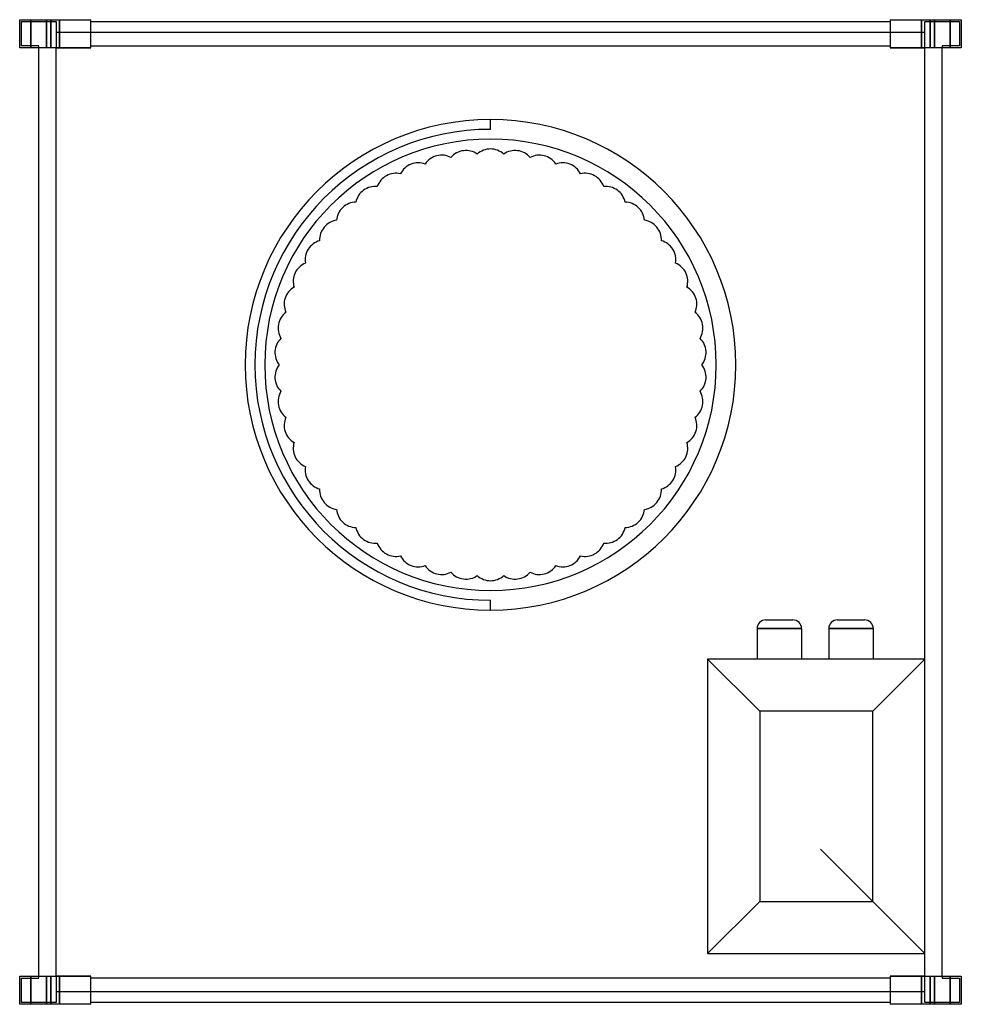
# Model space of a CAD drawing. Header units: millimetres. Extents: x -271 to 271, y -566 to 1.
import ezdxf

# ---------------------------------------------------------------- set-up
doc = ezdxf.new("R2010")
doc.units = ezdxf.units.MM
doc.layers.add('HIDDEN', color=7, linetype='Continuous')
doc.layers.add('THICK', color=7, linetype='Continuous')

msp = doc.modelspace()

# ---------------------------------------------------------------- linework, layer by layer
at = {"layer": 'HIDDEN'}
for p, q in [((-271, 1), (-271, 1)), ((-271, 1), (-271, 1)), ((-264.5, 1), (-264.5, -15.13)), ((-264.5, -15.13), (-264.5, 1)), ((-255.5, -15.13), (-255.5, 1)), ((-255.5, 1), (-255.5, -15.13)), ((-253, 1), (-253, -15.13)), ((-248.1, 1), (-248.1, -15.13)), ((-248.1, 1), (-248.1, -6.13)), ((-248.1, -15.13), (-248.1, 1)), ((-230, 1), (-230, 1)), ((-230, 1), (-230, 1)), ((230, 1), (230, 1)), ((230, 1), (230, 1)), ((230, 0), (230, 0)), ((230, 0), (230, 0)), ((248.1, -15.13), (248.1, 1)), ((248.1, -6.13), (248.1, 1)), ((248.1, 1), (248.1, -15.13)), ((250, -15.13), (250, 0)), ((250, 0), (250, 0)), ((250, 0), (270, 0)), ((253, -15.13), (253, 1)), ((255.5, -15.13), (255.5, 1)), ((255.5, 1), (255.5, -15.13)), ((264.5, 1), (264.5, -15.13)), ((264.5, -15.13), (264.5, 1)), ((270, 0), (270, -14.13)), ((270, 0), (270, 0)), ((271, 1), (271, 1)), ((271, 1), (271, 1)), ((-270, 0), (-270, 0)), ((-270, 0), (-250, 0)), ((-270, -14.13), (-270, 0)), ((-250, 0), (-250, 0)), ((-250, 0), (-250, -15.13)), ((-230, 0), (-230, 0)), ((-230, 0), (-230, 0)), ((-250, -6.13), (250, -6.13)), ((-250, -6.13), (-250, -6.13)), ((-230, -6.13), (-230, -6.13)), ((230, -6.13), (230, -6.13)), ((250, -6.13), (250, -6.13)), ((-271, -15.13), (-271, -15.13)), ((-271, -15.13), (-271, -15.13)), ((-270, -14.13), (-270, -14.13)), ((-260, -14.13), (-270, -14.13)), ((-260, -15.13), (-260, -14.13)), ((-260, -14.13), (-260, -14.13)), ((-260, -15.13), (-260, -15.13)), ((-260, -15.13), (-260, -15.13)), ((-250, -15.13), (-250, -15.13)), ((-250, -549.88), (-250, -15.13)), ((-250, -15.13), (-230, -15.13)), ((-230, -14.13), (-230, -14.13)), ((-230, -14.13), (-230, -14.13)), ((-230, -15.13), (-230, -15.13)), ((-230, -15.13), (-230, -15.13)), ((-230, -15.13), (-230, -15.13)), ((230, -14.13), (230, -14.13)), ((230, -14.13), (230, -14.13)), ((230, -15.13), (230, -15.13)), ((230, -15.13), (250, -15.13)), ((230, -15.13), (230, -15.13)), ((230, -15.13), (230, -15.13)), ((250, -549.88), (250, -15.13)), ((250, -15.13), (250, -15.13)), ((260, -14.13), (260, -14.13)), ((260, -14.13), (260, -15.13)), ((270, -14.13), (260, -14.13)), ((260, -15.13), (260, -15.13)), ((260, -15.13), (260, -15.13)), ((270, -14.13), (270, -14.13)), ((271, -15.13), (271, -15.13)), ((271, -15.13), (271, -15.13)), ((0, -56.5), (0, -56.5)), ((0, -62.15), (0, -56.5)), ((0, -62.15), (0, -62.15)), ((-22.78, -78.33), (-22.78, -78.33)), ((-7.63, -76.42), (-7.63, -76.42)), ((7.63, -76.42), (7.63, -76.42)), ((22.78, -78.33), (22.78, -78.33)), ((-37.57, -82.13), (-37.57, -82.13)), ((37.57, -82.13), (37.57, -82.13)), ((-51.76, -87.75), (-51.76, -87.75)), ((51.76, -87.75), (51.76, -87.75)), ((-65.14, -95.1), (-65.14, -95.1)), ((65.14, -95.1), (65.14, -95.1)), ((-77.49, -104.08), (-77.49, -104.08)), ((77.49, -104.08), (77.49, -104.08)), ((-88.62, -114.53), (-88.62, -114.53)), ((88.62, -114.53), (88.62, -114.53)), ((-98.35, -126.29), (-98.35, -126.29)), ((98.35, -126.29), (98.35, -126.29)), ((-106.53, -139.18), (-106.53, -139.18)), ((106.53, -139.18), (106.53, -139.18)), ((-113.03, -153), (-113.03, -153)), ((113.03, -153), (113.03, -153)), ((-117.75, -167.52), (-117.75, -167.52)), ((117.75, -167.52), (117.75, -167.52)), ((-120.61, -182.51), (-120.61, -182.51)), ((120.61, -182.51), (120.61, -182.51)), ((-121.57, -197.75), (-121.57, -197.75)), ((121.57, -197.75), (121.57, -197.75)), ((-120.61, -212.99), (-120.61, -212.99)), ((120.61, -212.99), (120.61, -212.99)), ((-117.75, -227.98), (-117.75, -227.98)), ((117.75, -227.98), (117.75, -227.98)), ((-113.03, -242.5), (-113.03, -242.5)), ((113.03, -242.5), (113.03, -242.5)), ((-106.53, -256.32), (-106.53, -256.32)), ((106.53, -256.32), (106.53, -256.32)), ((-98.35, -269.21), (-98.35, -269.21)), ((98.35, -269.21), (98.35, -269.21)), ((-88.62, -280.97), (-88.62, -280.97)), ((88.62, -280.97), (88.62, -280.97)), ((-77.49, -291.42), (-77.49, -291.42)), ((77.49, -291.42), (77.49, -291.42)), ((-65.14, -300.4), (-65.14, -300.4)), ((65.14, -300.4), (65.14, -300.4)), ((-51.76, -307.75), (-51.76, -307.75)), ((51.76, -307.75), (51.76, -307.75)), ((-37.57, -313.37), (-37.57, -313.37)), ((-22.78, -317.17), (-22.78, -317.17)), ((22.78, -317.17), (22.78, -317.17)), ((37.57, -313.37), (37.57, -313.37)), ((-7.63, -319.08), (-7.63, -319.08)), ((7.63, -319.08), (7.63, -319.08)), ((0, -333.35), (0, -333.35)), ((0, -339), (0, -333.35)), ((0, -339), (0, -339)), ((158.45, -344.65), (174.05, -344.65)), ((199.7, -344.65), (215.3, -344.65)), ((166.25, -349.65), (153.45, -349.65)), ((153.45, -349.65), (166.25, -349.65)), ((153.45, -349.65), (153.45, -367.25)), ((179.05, -349.65), (166.25, -349.65)), ((166.25, -349.65), (179.05, -349.65)), ((179.05, -349.65), (179.05, -367.25)), ((207.5, -349.65), (194.7, -349.65)), ((194.7, -349.65), (207.5, -349.65)), ((194.7, -349.65), (194.7, -367.25)), ((220.3, -349.65), (207.5, -349.65)), ((207.5, -349.65), (220.3, -349.65)), ((220.3, -349.65), (220.3, -367.25)), ((125, -367.25), (125, -536.75)), ((125, -367.25), (125, -367.25)), ((250, -367.25), (125, -367.25)), ((125, -367.25), (155, -397.25)), ((250, -367.25), (220, -397.25)), ((250, -367.25), (250, -367.25)), ((220, -397.25), (155, -397.25)), ((155, -397.25), (155, -506.75)), ((220, -506.75), (220, -397.25)), ((250, -536.75), (190, -476.75)), ((125, -536.75), (155, -506.75)), ((155, -506.75), (220, -506.75)), ((125, -536.75), (125, -536.75)), ((125, -536.75), (250, -536.75)), ((250, -536.75), (250, -536.75)), ((-271, -549.88), (-271, -549.88)), ((-271, -549.88), (-271, -549.88)), ((-264.5, -549.88), (-264.5, -566)), ((-264.5, -566), (-264.5, -549.88)), ((-260, -549.88), (-260, -549.88)), ((-260, -549.88), (-260, -549.88)), ((-260, -550.88), (-260, -549.88)), ((-255.5, -566), (-255.5, -549.88)), ((-255.5, -549.88), (-255.5, -566)), ((-253, -549.88), (-253, -566)), ((-250, -549.88), (-250, -549.88)), ((-250, -549.88), (-250, -565)), ((-230, -549.88), (-250, -549.88)), ((-248.1, -549.88), (-248.1, -566)), ((-248.1, -566), (-248.1, -549.88)), ((-230, -549.88), (-230, -549.88)), ((-230, -549.88), (-230, -549.88)), ((-230, -549.88), (-230, -549.88)), ((230, -549.88), (230, -549.88)), ((230, -549.88), (230, -549.88)), ((250, -549.88), (230, -549.88)), ((230, -549.88), (230, -549.88)), ((248.1, -566), (248.1, -549.88)), ((248.1, -549.88), (248.1, -566)), ((250, -565), (250, -549.88)), ((250, -549.88), (250, -549.88)), ((253, -566), (253, -549.88)), ((255.5, -566), (255.5, -549.88)), ((255.5, -549.88), (255.5, -566)), ((260, -549.88), (260, -550.88)), ((260, -549.88), (260, -549.88)), ((260, -549.88), (260, -549.88)), ((264.5, -549.88), (264.5, -566)), ((264.5, -566), (264.5, -549.88)), ((271, -549.88), (271, -549.88)), ((271, -549.88), (271, -549.88)), ((-270, -550.88), (-260, -550.88)), ((-270, -565), (-270, -550.88)), ((-270, -550.88), (-270, -550.88)), ((-260, -550.88), (-260, -550.88)), ((-230, -550.88), (-230, -550.88)), ((-230, -550.88), (-230, -550.88)), ((230, -550.88), (230, -550.88)), ((230, -550.88), (230, -550.88)), ((260, -550.88), (270, -550.88)), ((260, -550.88), (260, -550.88)), ((270, -550.88), (270, -565)), ((270, -550.88), (270, -550.88)), ((250, -558.88), (-250, -558.88)), ((-250, -558.88), (-250, -558.88)), ((-248.1, -558.88), (-248.1, -566)), ((-230, -558.88), (-230, -558.88)), ((230, -558.88), (230, -558.88)), ((248.1, -566), (248.1, -558.88)), ((250, -558.88), (250, -558.88)), ((-271, -566), (-271, -566)), ((-271, -566), (-271, -566)), ((-250, -565), (-270, -565)), ((-270, -565), (-270, -565)), ((-250, -565), (-250, -565)), ((-230, -565), (-230, -565)), ((-230, -565), (-230, -565)), ((-230, -566), (-230, -566)), ((-230, -566), (-230, -566)), ((230, -565), (230, -565)), ((230, -565), (230, -565)), ((230, -566), (230, -566)), ((230, -566), (230, -566)), ((270, -565), (250, -565)), ((250, -565), (250, -565)), ((270, -565), (270, -565)), ((271, -566), (271, -566)), ((271, -566), (271, -566))]:
    msp.add_line(p, q, dxfattribs=at)
for centre, radius, start, end in [((0, -197.75), 141.25, 90, 270), ((0, -197.75), 141.25, 270, 90), ((0, -197.75), 135.6, 90, 270), ((0, -197.75), 129.95, 90, 270), ((0, -197.75), 129.95, 270, 90), ((0, -84.75), 11.3, 90, 132.4957), ((0, -84.75), 11.3, 47.5043, 90), ((-28.1, -88.3), 11.3, 104.4, 146.8957), ((-28.1, -88.3), 11.3, 61.9043, 104.4), ((-14.16, -85.64), 11.3, 97.2, 139.6958), ((-14.16, -85.64), 11.3, 54.7042, 97.2), ((14.16, -85.64), 11.3, 82.8, 125.2957), ((14.16, -85.64), 11.3, 40.3043, 82.8), ((28.1, -88.3), 11.3, 75.6, 118.0957), ((28.1, -88.3), 11.3, 33.1042, 75.6), ((-41.6, -92.69), 11.3, 111.6, 154.0957), ((-41.6, -92.69), 11.3, 69.1043, 111.6), ((41.6, -92.69), 11.3, 68.4, 110.8958), ((41.6, -92.69), 11.3, 25.9043, 68.4), ((-54.44, -98.73), 11.3, 118.8, 161.2958), ((-54.44, -98.73), 11.3, 76.3043, 118.8), ((54.44, -98.73), 11.3, 61.2, 103.6957), ((54.44, -98.73), 11.3, 18.7043, 61.2), ((-66.42, -106.33), 11.3, 83.5042, 126), ((66.42, -106.33), 11.3, 54, 96.4957), ((-66.42, -106.33), 11.3, 126, 168.4957), ((66.42, -106.33), 11.3, 11.5042, 54), ((-77.35, -115.38), 11.3, 133.2, 175.6957), ((-77.35, -115.38), 11.3, 90.7043, 133.2), ((77.35, -115.38), 11.3, 46.8, 89.2958), ((77.35, -115.38), 11.3, 4.3042, 46.8), ((-87.07, -125.72), 11.3, 140.4, 182.8958), ((-87.07, -125.72), 11.3, 97.9043, 140.4), ((87.07, -125.72), 11.3, 39.6, 82.0957), ((87.07, -125.72), 11.3, 357.1043, 39.6), ((-95.41, -137.2), 11.3, 105.1042, 147.6), ((95.41, -137.2), 11.3, 32.4, 74.8957), ((-95.41, -137.2), 11.3, 147.6, 190.0957), ((95.41, -137.2), 11.3, 349.9043, 32.4), ((-102.25, -149.64), 11.3, 112.3043, 154.8), ((102.25, -149.64), 11.3, 25.2, 67.6958), ((-102.25, -149.64), 11.3, 154.8, 197.2957), ((102.25, -149.64), 11.3, 342.7042, 25.2), ((-107.47, -162.83), 11.3, 119.5043, 162), ((107.47, -162.83), 11.3, 18, 60.4957), ((-107.47, -162.83), 11.3, 162, 204.4958), ((107.47, -162.83), 11.3, 335.5043, 18), ((-111, -176.58), 11.3, 126.7043, 169.2), ((111, -176.58), 11.3, 10.8, 53.2957), ((-111, -176.58), 11.3, 169.2, 211.6957), ((111, -176.58), 11.3, 328.3043, 10.8), ((-112.78, -190.65), 11.3, 133.9042, 176.4), ((112.78, -190.65), 11.3, 3.6, 46.0957), ((-112.78, -190.65), 11.3, 176.4, 218.8957), ((112.78, -190.65), 11.3, 321.1042, 3.6), ((-112.78, -204.85), 11.3, 141.1043, 183.6), ((112.78, -204.85), 11.3, 356.4, 38.8958), ((-112.78, -204.85), 11.3, 183.6, 226.0958), ((112.78, -204.85), 11.3, 313.9043, 356.4), ((-111, -218.92), 11.3, 148.3043, 190.8), ((111, -218.92), 11.3, 349.2, 31.6957), ((-111, -218.92), 11.3, 190.8, 233.2957), ((111, -218.92), 11.3, 306.7043, 349.2), ((-107.47, -232.67), 11.3, 155.5042, 198), ((107.47, -232.67), 11.3, 342, 24.4957), ((-107.47, -232.67), 11.3, 198, 240.4957), ((107.47, -232.67), 11.3, 299.5043, 342), ((-102.25, -245.86), 11.3, 162.7043, 205.2), ((102.25, -245.86), 11.3, 334.8, 17.2958), ((-102.25, -245.86), 11.3, 205.2, 247.6957), ((102.25, -245.86), 11.3, 292.3042, 334.8), ((-95.41, -258.3), 11.3, 169.9043, 212.4), ((95.41, -258.3), 11.3, 327.6, 10.0957), ((-95.41, -258.3), 11.3, 212.4, 254.8958), ((95.41, -258.3), 11.3, 285.1043, 327.6), ((-87.07, -269.78), 11.3, 177.1042, 219.6), ((87.07, -269.78), 11.3, 320.4, 2.8957), ((-87.07, -269.78), 11.3, 219.6, 262.0957), ((87.07, -269.78), 11.3, 277.9043, 320.4), ((-77.35, -280.12), 11.3, 184.3043, 226.8), ((77.35, -280.12), 11.3, 313.2, 355.6958), ((-77.35, -280.12), 11.3, 226.8, 269.2957), ((77.35, -280.12), 11.3, 270.7042, 313.2), ((-66.42, -289.17), 11.3, 191.5043, 234), ((66.42, -289.17), 11.3, 306, 348.4958), ((-66.42, -289.17), 11.3, 234, 276.4958), ((-54.44, -296.77), 11.3, 198.7042, 241.2), ((54.44, -296.77), 11.3, 298.8, 341.2957), ((66.42, -289.17), 11.3, 263.5043, 306), ((-54.44, -296.77), 11.3, 241.2, 283.6957), ((-41.6, -302.81), 11.3, 205.9043, 248.4), ((41.6, -302.81), 11.3, 291.6, 334.0957), ((54.44, -296.77), 11.3, 256.3043, 298.8), ((-41.6, -302.81), 11.3, 248.4, 290.8957), ((-28.1, -307.2), 11.3, 213.1043, 255.6), ((-28.1, -307.2), 11.3, 255.6, 298.0957), ((-14.16, -309.86), 11.3, 220.3042, 262.8), ((14.16, -309.86), 11.3, 277.2, 319.6957), ((28.1, -307.2), 11.3, 241.9043, 284.4), ((28.1, -307.2), 11.3, 284.4, 326.8958), ((41.6, -302.81), 11.3, 249.1042, 291.6), ((-14.16, -309.86), 11.3, 262.8, 305.2958), ((0, -310.75), 11.3, 227.5043, 270), ((0, -310.75), 11.3, 270, 312.4957), ((14.16, -309.86), 11.3, 234.7043, 277.2), ((158.45, -349.65), 5, 90, 179.9999), ((174.05, -349.65), 5, 0.0001, 90), ((199.7, -349.65), 5, 90, 179.9999), ((215.3, -349.65), 5, 0.0001, 90)]:
    msp.add_arc(centre, radius, start, end, dxfattribs=at)
at = {"layer": 'THICK'}
for p, q in [((-271, -15.13), (-271, 1)), ((-271, 1), (-253, 1)), ((-253, -15.13), (-253, 1)), ((-253, 1), (-230, 1)), ((-230, -15.13), (-230, 1)), ((-230, 0), (230, 0)), ((230, 1), (253, 1)), ((230, 1), (230, -15.13)), ((253, 1), (271, 1)), ((253, 1), (253, -15.13)), ((271, 1), (271, -15.13)), ((-253, -15.13), (-271, -15.13)), ((-260, -549.88), (-260, -15.13)), ((-230, -15.13), (-253, -15.13)), ((-230, -14.13), (230, -14.13)), ((253, -15.13), (230, -15.13)), ((271, -15.13), (253, -15.13)), ((260, -549.88), (260, -15.13)), ((-271, -549.88), (-253, -549.88)), ((-271, -566), (-271, -549.88)), ((-253, -549.88), (-230, -549.88)), ((-253, -566), (-253, -549.88)), ((-230, -566), (-230, -549.88)), ((230, -549.88), (253, -549.88)), ((230, -549.88), (230, -566)), ((253, -549.88), (271, -549.88)), ((253, -549.88), (253, -566)), ((271, -549.88), (271, -566)), ((230, -550.88), (-230, -550.88)), ((-253, -566), (-271, -566)), ((-230, -566), (-253, -566)), ((230, -565), (-230, -565)), ((253, -566), (230, -566)), ((271, -566), (253, -566))]:
    msp.add_line(p, q, dxfattribs=at)

doc.saveas('drawing.dxf')
